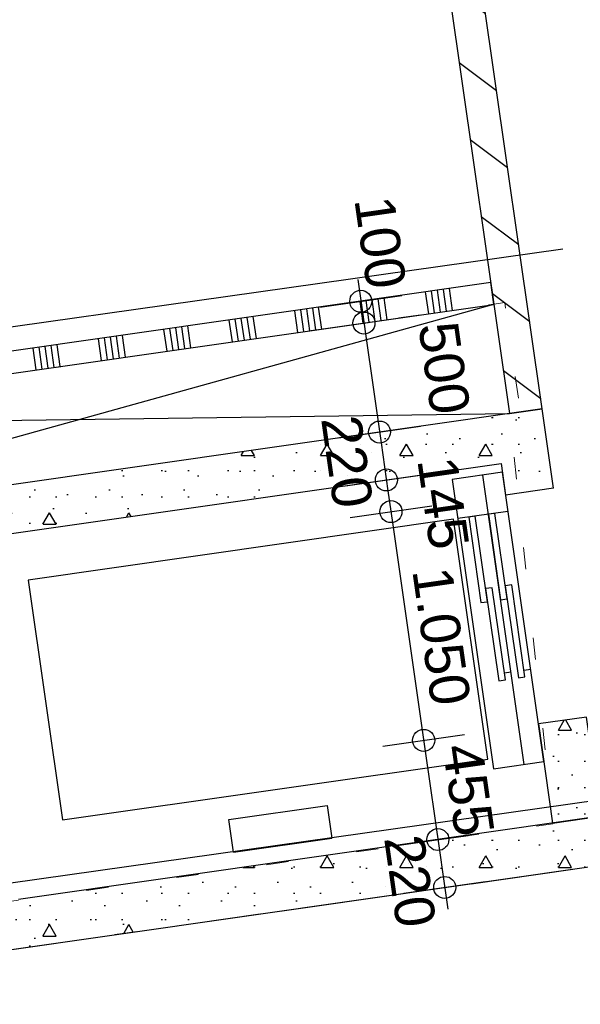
# Model space of a CAD drawing. Extents: x 1006 to 5197, y -24 to 263.
# Tile 105 of 124: x 1084.77 to 1087.31, y 19.96 to 24.43. Entities that reach past the tile are written whole.
import ezdxf

# ---------------------------------------------------------------- set-up
doc = ezdxf.new("R2010")
doc.units = 0
doc.header["$MEASUREMENT"] = 0
doc.linetypes.add('B0602', pattern=[0.3125, 0, -0.3125])
doc.linetypes.add('B0805', pattern=[1.3666666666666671, 0.5666666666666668, -0.1, 0.03333333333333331, -0.09999999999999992, 0.4666666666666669, -0.1000000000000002])
for name, color, linetype in [('00 WBDBO', 7, 'Continuous'), ('22 Niet Constr Binnenwanden', 7, 'Continuous'), ('23 Vloeren', 7, 'Continuous'), ('24 Trappen', 7, 'Continuous'), ('99 Aankleding 2D tek', 7, 'Continuous'), ('A Stramien', 7, 'Continuous'), ('T Tekst algemeen', 7, 'Continuous'), ('T Tekst_dim 1_ 100', 7, 'Continuous')]:
    doc.layers.add(name, color=color, linetype=linetype)
doc.styles.add('GENERATED_STYLE_3', font='Arial')
doc.styles.get("Standard").update_dxf_attribs({"font": 'txt', "bigfont": 'BIGFONT.SHX'})
doc.linetypes.add('135 B60', pattern='A,0,[1,120 2E VERDIEPING1.Shx,S=0.01210790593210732,R=0,X=0,Y=0.0001806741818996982],-1.5,0', length=1.5)
doc.dimstyles.new('GENERATED_STYLE__3', dxfattribs={"dimtxt": 0.1799999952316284, "dimasz": 0.19, "dimexe": 0.18, "dimexo": 0, "dimgap": 0.09, "dimtad": 1, "dimdec": 0, "dimlfac": 1000, "dimzin": 0, "dimdsep": 46, "dimtxsty": 'Standard', "dimblk": 'ARROWHEAD_7', "dimblk1": 'ARROWHEAD_7', "dimblk2": 'ARROWHEAD_7', "dimcen": 0.09, "dimclrd": 7, "dimclre": 7, "dimclrt": 7, "dimadec": 1, "dimazin": 0, "dimtfac": 1, "dimtdec": 4, "dimtmove": 0, "dimatfit": 3, "dimfxl": 0, "dimtolj": 1, "dimtzin": 0, "dimarcsym": 0})
doc.dimstyles.new('GENERATED_STYLE__5', dxfattribs={"dimtxt": 0.1799999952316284, "dimasz": 0.19, "dimexe": 0.18, "dimexo": 0.04, "dimgap": 0.09, "dimtad": 1, "dimtih": 1, "dimtoh": 1, "dimdec": 0, "dimzin": 0, "dimdsep": 46, "dimtxsty": 'Standard', "dimblk": 'ARROWHEAD_9', "dimblk1": 'ARROWHEAD_9', "dimblk2": 'ARROWHEAD_9', "dimcen": 0.09, "dimclrd": 7, "dimclre": 7, "dimclrt": 7, "dimadec": 1, "dimazin": 0, "dimtfac": 1, "dimtdec": 4, "dimtmove": 0, "dimatfit": 3, "dimfxl": 0, "dimtolj": 1, "dimtzin": 0, "dimarcsym": 0})
pattern_1 = [(0, (988.2137332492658, 0), (0, 0.6235383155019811), [0.06000000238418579, -0.300000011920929]), (0, (988.3937332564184, 0.311769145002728), (0, 0.6235383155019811), [0.06000000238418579, -0.300000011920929]), (60.00000000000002, (988.2137332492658, 0), (-0.540000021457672, 0.3117691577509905), [0.06000000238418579, -0.300000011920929]), (60.00000000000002, (988.573733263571, 0), (-0.540000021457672, 0.3117691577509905), [0.06000000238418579, -0.300000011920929]), (120, (988.27373325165, 0), (0.5400000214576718, 0.311769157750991), [0.0600000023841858, -0.300000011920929]), (120, (988.6337332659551, 0), (0.5400000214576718, 0.311769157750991), [0.0600000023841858, -0.300000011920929]), (0, (988.2137332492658, 0.06000000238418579), (0, 0.1200000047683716), [0, -0.1200000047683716, 0, -0.1800000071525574]), (45, (988.27373325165, 0.06000000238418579), (-0.08485281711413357, 0.08485281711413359), [0, -0.0900000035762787, 0, -0.1500000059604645])]

# ---------------------------------------------------------------- blocks, each defined once
blk = doc.blocks.new('SLAB_399_2', base_point=(1072.985624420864, 25.8483122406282))
at = {"layer": '23 Vloeren', "color": 255, "linetype": 'B0602', "lineweight": 0, "flags": 128}
blk.add_lwpolyline([(1072.985624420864, 25.8483122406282), (1082.120897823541, 29.47730748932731), (1083.104615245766, 22.58390028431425), (1086.920980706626, 23.13567233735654), (1086.970463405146, 23.14282657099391), (1087.041506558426, 22.64644695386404), (1086.992013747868, 22.6393633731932), (1087.188535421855, 20.77546021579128), (1083.427153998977, 20.23712148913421), (1083.45781805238, 20.02224290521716), (1083.965975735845, 20.09497155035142), (1085.765258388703, 7.523355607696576), (1079.746704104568, 6.661964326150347), (1080.506673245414, 1.352048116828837), (1090.065334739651, 1.352048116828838), (1090.065334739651, 2.35204629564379), (1094.799167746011, 2.35204629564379), (1091.548490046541, 25.06458195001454), (1088.657841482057, 24.65160328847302), (1088.150631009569, 28.19549075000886), (1091.041175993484, 28.60919313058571), (1089.765735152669, 37.52071812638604), (1074.170468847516, 34.62885869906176), (1072.532516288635, 34.62885869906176)], close=True, dxfattribs=at)
blk = doc.blocks.new('WALL_171_2', base_point=(1087.140500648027, 22.6606152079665))
at = {"layer": '22 Niet Constr Binnenwanden', "linetype": 'Continuous'}
h = blk.add_hatch(dxfattribs=at)
h.set_pattern_fill('10_Kalkzandsteen_0002', color=256, style=0, pattern_type=2)
h.set_pattern_definition([(143.1450085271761, (988.2137332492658, 0), (0.1499479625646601, 0.2000390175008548), [])])
h.paths.add_polyline_path([(1086.503813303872, 26.05042843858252), (1086.992013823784, 22.63936337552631), (1087.140500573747, 22.66061520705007), (1086.652300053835, 26.07168044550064)], flags=0)
for p, q in [((1086.503813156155, 26.05042850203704), (1086.992013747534, 22.63936337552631)), ((1087.140500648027, 22.6606152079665), (1086.652300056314, 26.07168033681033)), ((1086.992013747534, 22.63936337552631), (1087.140500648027, 22.6606152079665))]:
    blk.add_line(p, q, dxfattribs=at)
blk = doc.blocks.new('*X247', base_point=(988.2137332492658, 0))
at = {"layer": '22 Niet Constr Binnenwanden', "linetype": 'Continuous'}
for p, q in [((1086.625065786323, 23.09193988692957), (1086.61089789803, 23.19093115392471)), ((1086.652222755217, 23.09582666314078), (1086.638054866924, 23.19481793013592)), ((1086.679379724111, 23.09971343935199), (1086.665211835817, 23.19870470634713)), ((1086.706536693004, 23.10360021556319), (1086.692368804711, 23.20259148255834)), ((1086.733693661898, 23.1074869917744), (1086.719525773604, 23.20647825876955)), ((1086.328091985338, 23.04943622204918), (1086.313924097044, 23.14842748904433)), ((1086.355248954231, 23.05332299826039), (1086.341081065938, 23.15231426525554)), ((1086.382405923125, 23.0572097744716), (1086.368238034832, 23.15620104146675)), ((1086.409562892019, 23.06109655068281), (1086.395395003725, 23.16008781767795)), ((1086.436719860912, 23.06498332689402), (1086.422551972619, 23.16397459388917)), ((1085.842772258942, 22.97997599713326), (1085.828604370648, 23.0789672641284)), ((1086.031118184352, 23.0069325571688), (1086.016950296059, 23.10592382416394)), ((1086.058275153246, 23.01081933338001), (1086.044107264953, 23.10981060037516)), ((1086.08543212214, 23.01470610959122), (1086.071264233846, 23.11369737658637)), ((1086.112589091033, 23.01859288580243), (1086.09842120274, 23.11758415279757)), ((1086.139746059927, 23.02247966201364), (1086.125578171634, 23.12147092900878)), ((1085.545798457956, 22.93747233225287), (1085.531630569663, 23.03646359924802)), ((1085.734144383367, 22.96442889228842), (1085.719976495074, 23.06342015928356)), ((1085.761301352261, 22.96831566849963), (1085.747133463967, 23.06730693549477)), ((1085.788458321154, 22.97220244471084), (1085.774290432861, 23.07119371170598)), ((1085.815615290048, 22.97608922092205), (1085.801447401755, 23.07508048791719)), ((1085.221667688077, 22.89108189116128), (1085.207499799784, 22.99007315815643)), ((1085.248824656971, 22.89496866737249), (1085.234656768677, 22.99395993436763)), ((1085.437170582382, 22.92192522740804), (1085.423002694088, 23.02091649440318)), ((1085.464327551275, 22.92581200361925), (1085.450159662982, 23.02480327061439)), ((1085.491484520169, 22.92969877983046), (1085.477316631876, 23.0286900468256)), ((1085.518641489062, 22.93358555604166), (1085.504473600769, 23.03257682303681)), ((1084.924693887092, 22.8485782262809), (1084.910525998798, 22.94756949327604)), ((1084.951850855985, 22.85246500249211), (1084.937682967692, 22.95145626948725)), ((1085.140196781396, 22.87942156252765), (1085.126028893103, 22.9784128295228)), ((1085.16735375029, 22.88330833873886), (1085.153185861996, 22.98229960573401)), ((1085.194510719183, 22.88719511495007), (1085.18034283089, 22.98618638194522)), ((1084.600563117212, 22.80218778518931), (1084.586395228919, 22.90117905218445)), ((1084.627720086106, 22.80607456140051), (1084.613552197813, 22.90506582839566)), ((1084.654877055, 22.80996133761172), (1084.640709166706, 22.90895260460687)), ((1084.843222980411, 22.83691789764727), (1084.829055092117, 22.93590916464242)), ((1084.870379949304, 22.84080467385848), (1084.856212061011, 22.93979594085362)), ((1084.897536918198, 22.84469145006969), (1084.883369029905, 22.94368271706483)), ((1084.303589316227, 22.75968412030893), (1084.289421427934, 22.85867538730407)), ((1084.330746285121, 22.76357089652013), (1084.316578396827, 22.86256216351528)), ((1084.357903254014, 22.76745767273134), (1084.343735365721, 22.86644893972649)), ((1084.546249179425, 22.79441423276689), (1084.532081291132, 22.89340549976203)), ((1084.573406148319, 22.7983010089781), (1084.559238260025, 22.89729227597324)), ((1083.979458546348, 22.71329367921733), (1083.965290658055, 22.81228494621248)), ((1084.006615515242, 22.71718045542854), (1083.992447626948, 22.81617172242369)), ((1084.033772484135, 22.72106723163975), (1084.019604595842, 22.8200584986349)), ((1084.060929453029, 22.72495400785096), (1084.046761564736, 22.82394527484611)), ((1084.24927537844, 22.7519105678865), (1084.235107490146, 22.85090183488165)), ((1084.276432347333, 22.75579734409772), (1084.26226445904, 22.85478861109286)), ((1083.655327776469, 22.66690323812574), (1083.641159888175, 22.76589450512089)), ((1083.682484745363, 22.67079001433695), (1083.668316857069, 22.7697812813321)), ((1083.709641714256, 22.67467679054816), (1083.695473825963, 22.7736680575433)), ((1083.73679868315, 22.67856356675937), (1083.722630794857, 22.77755483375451)), ((1083.763955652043, 22.68245034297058), (1083.74978776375, 22.78144160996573)), ((1083.952301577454, 22.70940690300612), (1083.938133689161, 22.80839817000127)), ((1083.358353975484, 22.62439957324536), (1083.34418608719, 22.7233908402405)), ((1083.385510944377, 22.62828634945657), (1083.371343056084, 22.72727761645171)), ((1083.412667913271, 22.63217312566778), (1083.398500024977, 22.73116439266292)), ((1083.439824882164, 22.63605990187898), (1083.425656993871, 22.73505116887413)), ((1083.466981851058, 22.63994667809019), (1083.452813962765, 22.73893794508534)), ((1083.115694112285, 22.58966946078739), (1083.101526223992, 22.68866072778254)), ((1083.142851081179, 22.5935562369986), (1083.128683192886, 22.69254750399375)), ((1083.170008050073, 22.59744301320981), (1083.155840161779, 22.69643428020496))]:
    blk.add_line(p, q, dxfattribs=at)
blk = doc.blocks.new('WALL_172_2', base_point=(1087.055493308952, 23.25456280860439))
at = {"layer": '22 Niet Constr Binnenwanden', "linetype": 'Continuous'}
for p, q in [((1086.907006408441, 23.23331097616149), (1083.078447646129, 22.68535766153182)), ((1086.92117429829, 23.13431970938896), (1086.907006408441, 23.23331097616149)), ((1083.092574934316, 22.58636058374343), (1086.92117429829, 23.13431970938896)), ((1083.078447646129, 22.68535766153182), (1083.092574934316, 22.58636058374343))]:
    blk.add_line(p, q, dxfattribs=at)
at = {"layer": '22 Niet Constr Binnenwanden'}
blk.add_blockref('*X247', (988.2137332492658, 0), dxfattribs=at)
blk = doc.blocks.new('WALL_173_2', base_point=(1087.436609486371, 20.59169794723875))
at = {"layer": '22 Niet Constr Binnenwanden', "linetype": 'Continuous'}
h = blk.add_hatch(dxfattribs=at)
h.set_pattern_fill('11_Constructie_beton_0002', color=256, style=0, pattern_type=2)
h.set_pattern_definition(pattern_1)
h.paths.add_polyline_path([(1087.405440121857, 20.80947873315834), (1083.445499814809, 20.24272143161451), (1083.476669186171, 20.02494064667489), (1087.436609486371, 20.59169794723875)], flags=0)
for p, q in [((1087.405440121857, 20.80947873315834), (1084.762373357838, 20.43119591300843)), ((1087.415357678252, 20.74018462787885), (1087.405440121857, 20.80947873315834)), ((1083.476669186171, 20.02494064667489), (1087.436609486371, 20.59169794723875)), ((1084.544592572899, 20.40002654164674), (1083.445499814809, 20.24272143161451)), ((1083.445499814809, 20.24272143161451), (1083.476669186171, 20.02494064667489))]:
    blk.add_line(p, q, dxfattribs=at)
blk = doc.blocks.new('Empty Door', base_point=(988.2137332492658, 0))
at = {"layer": '22 Niet Constr Binnenwanden', "linetype": 'Continuous'}
for p, q in [((987.6887332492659, 0), (987.6887332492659, 0.22)), ((988.7387332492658, 0), (988.7387332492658, 0.22))]:
    blk.add_line(p, q, dxfattribs=at)
blk = doc.blocks.new('WALL_529_2', base_point=(1087.405440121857, 20.80947873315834))
at = {"layer": '22 Niet Constr Binnenwanden', "linetype": 'Continuous'}
h = blk.add_hatch(dxfattribs=at)
h.set_pattern_fill('11_Constructie_beton_0002', color=256, style=0, pattern_type=2)
h.set_pattern_definition(pattern_1)
h.paths.add_polyline_path([(1086.974432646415, 22.26812776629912), (1087.192213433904, 22.29929711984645), (1087.140500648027, 22.6606152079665), (1086.953889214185, 22.41166506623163)], flags=0)
h = blk.add_hatch(dxfattribs=at)
h.set_pattern_fill('11_Constructie_beton_0002', color=256, style=0, pattern_type=2)
h.set_pattern_definition(pattern_1)
h.paths.add_polyline_path([(1087.187659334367, 20.778309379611), (1087.405440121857, 20.80947873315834), (1087.340976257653, 21.25988881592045), (1087.123195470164, 21.22871946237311)], flags=0)
for p, q in [((1087.192213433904, 22.29929711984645), (1087.140500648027, 22.6606152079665)), ((1086.953889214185, 22.41166506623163), (1086.974432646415, 22.26812776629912)), ((1087.405440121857, 20.80947873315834), (1087.340976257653, 21.25988881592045)), ((1087.123195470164, 21.22871946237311), (1087.187659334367, 20.778309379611)), ((1087.187659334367, 20.778309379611), (1087.405440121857, 20.80947873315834))]:
    blk.add_line(p, q, dxfattribs=at)
at = {"layer": '22 Niet Constr Binnenwanden', "linetype": 'Continuous', "xscale": -1, "rotation": 98.1450074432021}
blk.add_blockref('Empty Door', (1087.266594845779, 21.77959296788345), dxfattribs=at)
blk = doc.blocks.new('WALL_530_2', base_point=(1087.140500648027, 22.6606152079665))
at = {"layer": '22 Niet Constr Binnenwanden', "linetype": 'Continuous'}
h = blk.add_hatch(dxfattribs=at)
h.set_pattern_fill('11_Constructie_beton_0002', color=256, style=0, pattern_type=2)
h.set_pattern_definition(pattern_1)
h.paths.add_polyline_path([(1087.140500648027, 22.6606152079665), (1084.279653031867, 22.25116323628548), (1084.528603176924, 22.06455180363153), (1086.953889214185, 22.41166506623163)], flags=0)
for p, q in [((1087.140500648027, 22.6606152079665), (1084.279653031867, 22.25116323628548)), ((1084.528603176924, 22.06455180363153), (1086.953889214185, 22.41166506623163))]:
    blk.add_line(p, q, dxfattribs=at)
blk = doc.blocks.new('*D424', base_point=(988.2137332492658, 0))
at = {"layer": 'T Tekst_dim 1_ 100', "linetype": 'Continuous'}
for p, q in [((1086.302687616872, 23.24783840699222), (1086.323939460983, 23.09935150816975)), ((1086.131246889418, 23.12228233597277), (1086.502464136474, 23.17541194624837)), ((1086.323939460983, 23.09935150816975), (1086.338107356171, 23.00036024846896)), ((1086.145414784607, 23.02329107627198), (1086.516632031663, 23.07642068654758))]:
    blk.add_line(p, q, dxfattribs=at)
blk.add_circle((1086.316855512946, 23.14884714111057), 0.05, dxfattribs=at)
at = {"layer": 'T Tekst_dim 1_ 100', "insert": (1086.465239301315, 23.63666132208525), "char_height": 0.1799999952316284, "attachment_point": 1, "rotation": 278.1450121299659, "style": 'GENERATED_STYLE_3'}
blk.add_mtext('{100}', dxfattribs=at)
blk = doc.blocks.new('ARROWHEAD_7')
at = {"color": 0, "linetype": 'Continuous', "lineweight": 0}
for p, q in [((0, -0.25), (0, 0.25)), ((0, 0), (-1, 0)), ((-0.25, 0), (0.25, 0))]:
    blk.add_line(p, q, dxfattribs=at)
blk.add_circle((0, 0), 0.25, dxfattribs=at)
blk = doc.blocks.new('*D425', base_point=(988.2137332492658, 0))
at = {"layer": 'T Tekst_dim 1_ 100', "linetype": 'Continuous'}
for p, q in [((1086.323939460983, 23.09935150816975), (1086.338107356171, 23.00036024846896)), ((1086.338107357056, 23.00036024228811), (1086.408946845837, 22.505403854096))]:
    blk.add_line(p, q, dxfattribs=at)
blk.add_circle((1086.331023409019, 23.04985587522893), 0.05, dxfattribs=at)
at = {"layer": 'T Tekst_dim 1_ 100', "char_height": 0.1799999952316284, "attachment_point": 1, "rotation": 278.1450121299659, "style": 'GENERATED_STYLE_3'}
for s, insert in [('{500}', (1086.755999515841, 23.06616582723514)), ('{220}', (1086.314453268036, 22.64089335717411))]:
    blk.add_mtext(s, dxfattribs=dict(at, insert=insert))
blk = doc.blocks.new('*D426', base_point=(988.2137332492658, 0))
at = {"layer": 'T Tekst_dim 1_ 100', "linetype": 'Continuous'}
for p, q in [((1086.338107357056, 23.00036024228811), (1086.408946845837, 22.505403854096)), ((1086.216254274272, 22.52833468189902), (1086.587471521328, 22.58146429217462)), ((1086.408946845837, 22.505403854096), (1086.440116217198, 22.28762306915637))]:
    blk.add_line(p, q, dxfattribs=at)
blk.add_circle((1086.4018628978, 22.55489948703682), 0.05, dxfattribs=at)
at = {"layer": 'T Tekst_dim 1_ 100', "insert": (1086.751280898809, 22.45312112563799), "char_height": 0.1799999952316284, "attachment_point": 1, "rotation": 278.1450121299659, "style": 'GENERATED_STYLE_3'}
blk.add_mtext('{145}', dxfattribs=at)
blk = doc.blocks.new('*D427', base_point=(988.2137332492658, 0))
at = {"layer": 'T Tekst_dim 1_ 100', "linetype": 'Continuous'}
for p, q in [((1086.408946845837, 22.505403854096), (1086.440116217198, 22.28762306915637)), ((1086.247423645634, 22.3105538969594), (1086.61864089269, 22.363683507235)), ((1086.440116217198, 22.28762306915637), (1086.460659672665, 22.14408569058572)), ((1086.267967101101, 22.16701651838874), (1086.639184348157, 22.22014612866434))]:
    blk.add_line(p, q, dxfattribs=at)
blk.add_circle((1086.433032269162, 22.3371187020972), 0.05, dxfattribs=at)
blk = doc.blocks.new('*D428', base_point=(988.2137332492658, 0))
at = {"layer": 'T Tekst_dim 1_ 100', "linetype": 'Continuous'}
for p, q in [((1086.440116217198, 22.28762306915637), (1086.460659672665, 22.14408569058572)), ((1086.267967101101, 22.16701651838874), (1086.639184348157, 22.22014612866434)), ((1086.460659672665, 22.14408569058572), (1086.609422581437, 21.10467739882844)), ((1086.416730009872, 21.12760822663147), (1086.787947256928, 21.18073783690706))]:
    blk.add_line(p, q, dxfattribs=at)
blk.add_circle((1086.453575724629, 22.19358132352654), 0.05, dxfattribs=at)
at = {"layer": 'T Tekst_dim 1_ 100', "insert": (1086.728261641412, 21.95148005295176), "char_height": 0.1799999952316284, "attachment_point": 1, "rotation": 278.1450121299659, "style": 'GENERATED_STYLE_3'}
blk.add_mtext('{1.050}', dxfattribs=at)
blk = doc.blocks.new('*D429', base_point=(988.2137332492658, 0))
at = {"layer": 'T Tekst_dim 1_ 100', "linetype": 'Continuous'}
for p, q in [((1086.460659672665, 22.14408569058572), (1086.609422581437, 21.10467739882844)), ((1086.609422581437, 21.10467739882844), (1086.673886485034, 20.65426730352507)), ((1086.481193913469, 20.6771981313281), (1086.852411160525, 20.7303277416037))]:
    blk.add_line(p, q, dxfattribs=at)
for centre in [(1086.6023386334, 21.15417303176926), (1086.666802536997, 20.7037629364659)]:
    blk.add_circle(centre, 0.05, dxfattribs=at)
at = {"layer": 'T Tekst_dim 1_ 100', "char_height": 0.1799999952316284, "attachment_point": 1, "rotation": 278.1450121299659, "style": 'GENERATED_STYLE_3'}
for s, insert in [('{455}', (1086.865817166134, 21.15033715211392)), ('{220}', (1086.60048251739, 20.73569511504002))]:
    blk.add_mtext(s, dxfattribs=dict(at, insert=insert))
blk = doc.blocks.new('*D430', base_point=(988.2137332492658, 0))
at = {"layer": 'T Tekst_dim 1_ 100', "linetype": 'Continuous'}
for p, q in [((1086.609422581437, 21.10467739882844), (1086.673886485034, 20.65426730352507)), ((1086.673886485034, 20.65426730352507), (1086.690887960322, 20.5354777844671)), ((1086.690887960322, 20.5354777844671), (1086.712139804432, 20.38699088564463)), ((1086.512363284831, 20.45941734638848), (1086.883580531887, 20.51254695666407))]:
    blk.add_line(p, q, dxfattribs=at)
blk.add_circle((1086.697971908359, 20.48598215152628), 0.05, dxfattribs=at)
blk = doc.blocks.new('*D442', base_point=(988.2137332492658, 0))
at = {"layer": 'T Tekst algemeen', "linetype": 'Continuous'}
for p, q in [((1090.803797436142, 13.38634088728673), (1090.683201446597, 13.46020973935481)), ((1090.729928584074, 13.26574489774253), (1090.683201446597, 13.46020973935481)), ((1090.803797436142, 13.38634088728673), (1090.729928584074, 13.26574489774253)), ((1090.344947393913, 12.86376648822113), (1090.256103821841, 12.97379748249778)), ((1090.256103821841, 12.97379748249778), (1090.45497838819, 12.952610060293)), ((1090.344947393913, 12.86376648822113), (1090.45497838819, 12.952610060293))]:
    blk.add_line(p, q, dxfattribs=at)
blk.add_arc((1090.87954445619, 12.85709527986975), 0.5346386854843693, 108.8774211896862, 168.5526334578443, dxfattribs=at)
at = {"layer": 'T Tekst algemeen', "insert": (1089.763363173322, 13.41861717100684), "char_height": 0.1799999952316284, "attachment_point": 1, "style": 'GENERATED_STYLE_3'}
blk.add_mtext('{81,1°}', dxfattribs=at)
blk = doc.blocks.new('ARROWHEAD_9')
at = {"color": 0, "linetype": 'Continuous', "lineweight": 0}
blk.add_line((0, 0), (-1, 0), dxfattribs=at)
at = {"color": 0, "linetype": 'Continuous', "lineweight": 0, "flags": 128}
blk.add_lwpolyline([(-0.525, 0.525), (0, 0), (-0.525, -0.525)], close=True, dxfattribs=at)
blk = doc.blocks.new('*D444', base_point=(988.2137332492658, 0))
at = {"layer": 'T Tekst algemeen', "linetype": 'Continuous'}
for p, q in [((1090.106357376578, 18.25936543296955), (1089.980744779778, 18.32433831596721)), ((1090.041384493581, 18.13375283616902), (1089.980744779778, 18.32433831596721)), ((1090.106357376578, 18.25936543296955), (1090.041384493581, 18.13375283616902)), ((1089.748198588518, 17.98333130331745), (1089.94776649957, 17.99647089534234)), ((1089.854552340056, 17.89011714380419), (1089.748198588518, 17.98333130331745)), ((1089.854552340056, 17.89011714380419), (1089.94776649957, 17.99647089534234))]:
    blk.add_line(p, q, dxfattribs=at)
blk.add_arc((1090.149256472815, 17.95962878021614), 0.3027910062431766, 117.154628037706, 174.2621192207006, dxfattribs=at)
at = {"layer": 'T Tekst algemeen', "insert": (1089.171208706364, 18.32163579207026), "char_height": 0.1799999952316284, "attachment_point": 1, "style": 'GENERATED_STYLE_3'}
blk.add_mtext('{95,1°}', dxfattribs=at)
blk = doc.blocks.new('*D447', base_point=(988.2137332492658, 0))
at = {"layer": 'T Tekst algemeen', "linetype": 'Continuous'}
for p, q in [((1089.365249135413, 19.00311359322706), (1089.246338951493, 19.0796666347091)), ((1089.288696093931, 18.88420340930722), (1089.246338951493, 19.0796666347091)), ((1089.365249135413, 19.00311359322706), (1089.288696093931, 18.88420340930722)), ((1088.666435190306, 18.22929257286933), (1088.863868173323, 18.2612334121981)), ((1088.781122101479, 18.14654650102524), (1088.863868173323, 18.2612334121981)), ((1088.781122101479, 18.14654650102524), (1088.666435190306, 18.22929257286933))]:
    blk.add_line(p, q, dxfattribs=at)
blk.add_arc((1089.46476470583, 18.30779675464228), 0.7024022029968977, 106.3090316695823, 185.1077155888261, dxfattribs=at)
at = {"layer": 'T Tekst algemeen', "insert": (1088.156565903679, 18.89494683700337), "char_height": 0.1799999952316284, "attachment_point": 1, "style": 'GENERATED_STYLE_3'}
blk.add_mtext('{95,1°}', dxfattribs=at)
blk = doc.blocks.new('*D449', base_point=(988.2137332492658, 0))
at = {"layer": 'T Tekst_dim 1_ 100', "linetype": 'Continuous'}
for p, q in [((1084.762803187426, 34.12809508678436), (1084.69308883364, 34.0050507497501)), ((1084.762803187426, 34.12809508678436), (1084.885847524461, 34.05838073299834)), ((1084.885847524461, 34.05838073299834), (1084.69308883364, 34.0050507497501)), ((1085.414683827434, 33.66019206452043), (1085.309265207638, 33.75446249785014)), ((1085.320413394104, 33.55477344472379), (1085.309265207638, 33.75446249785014)), ((1085.414683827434, 33.66019206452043), (1085.320413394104, 33.55477344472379))]:
    blk.add_line(p, q, dxfattribs=at)
blk.add_arc((1085.332579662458, 34.23385514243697), 0.5795087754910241, 200.4146463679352, 268.2457441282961, dxfattribs=at)
at = {"layer": 'T Tekst_dim 1_ 100', "insert": (1084.60011251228, 33.6168370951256), "char_height": 0.1799999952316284, "attachment_point": 1, "style": 'GENERATED_STYLE_3'}
blk.add_mtext('{87,6°}', dxfattribs=at)
blk = doc.blocks.new('*D450', base_point=(988.2137332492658, 0))
at = {"layer": 'T Tekst_dim 1_ 100', "linetype": 'Continuous'}
for p, q in [((1088.889913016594, 36.84971496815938), (1088.822902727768, 36.72517733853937)), ((1088.889913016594, 36.84971496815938), (1089.014450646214, 36.78270467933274)), ((1089.014450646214, 36.78270467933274), (1088.822902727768, 36.72517733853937)), ((1089.409875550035, 36.47643856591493), (1089.306555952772, 36.57300492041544)), ((1089.313309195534, 36.37311896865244), (1089.306555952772, 36.57300492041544)), ((1089.409875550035, 36.47643856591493), (1089.313309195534, 36.37311896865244))]:
    blk.add_line(p, q, dxfattribs=at)
blk.add_arc((1089.344388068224, 36.93400062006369), 0.4622246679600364, 202.9265008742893, 265.7250502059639, dxfattribs=at)
at = {"layer": 'T Tekst_dim 1_ 100', "insert": (1088.680270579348, 36.41229200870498), "char_height": 0.1799999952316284, "attachment_point": 1, "style": 'GENERATED_STYLE_3'}
blk.add_mtext('{87,6°}', dxfattribs=at)
blk = doc.blocks.new('Lift 02 10_2', base_point=(988.2137332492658, 0))
at = {"layer": '24 Trappen', "linetype": 'Continuous'}
for p, q in [((989.6437332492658, 2.2), (988.5437332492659, 2.2)), ((988.5437332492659, 2.2), (988.5437332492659, 0.25)), ((989.6437332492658, 0.25), (989.6437332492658, 2.2)), ((988.2887332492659, 1.452343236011), (988.4387332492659, 1.452343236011)), ((988.2887332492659, 1.452343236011), (988.2887332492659, 1.002092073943)), ((988.4387332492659, 1.452343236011), (988.4387332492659, 1.002092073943)), ((988.4387332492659, 1.002092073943), (988.2887332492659, 1.002092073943)), ((989.8237332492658, 0.23), (988.4962332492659, 0.23)), ((988.4962332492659, 0.23), (988.4962332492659, 0)), ((988.5437332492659, 0.25), (989.6437332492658, 0.25)), ((989.6437332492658, 0), (989.6437332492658, 0.23)), ((989.8237332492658, 0), (989.8237332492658, 0.23)), ((989.6437332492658, 0.18), (989.2512332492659, 0.18)), ((989.2512332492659, 0.18), (989.2512332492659, 0.15)), ((989.6437332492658, 0.15), (989.6437332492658, 0.18)), ((989.3112332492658, 0.15), (988.8887332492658, 0.15)), ((988.8887332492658, 0.15), (988.8887332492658, 0.12)), ((989.2512332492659, 0.15), (989.6437332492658, 0.15)), ((989.3112332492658, 0.12), (989.3112332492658, 0.15)), ((988.4962332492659, 0.09), (989.8237332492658, 0.09)), ((988.8887332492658, 0.12), (989.3112332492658, 0.12)), ((988.9187332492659, 0.09), (988.9187332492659, 0.12)), ((989.6437332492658, 0.09), (989.2512332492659, 0.09)), ((989.2512332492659, 0.09), (989.2512332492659, 0.06)), ((989.6437332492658, 0.06), (989.6437332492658, 0.09)), ((989.3112332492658, 0.06), (988.8887332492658, 0.06)), ((988.8887332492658, 0.06), (988.8887332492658, 0.03)), ((989.2512332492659, 0.06), (989.6437332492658, 0.06)), ((989.3112332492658, 0.03), (989.3112332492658, 0.06)), ((988.4962332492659, 0), (989.8237332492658, 0)), ((988.8887332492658, 0.03), (989.3112332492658, 0.03)), ((988.9187332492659, 0), (988.9187332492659, 0.03))]:
    blk.add_line(p, q, dxfattribs=at)

msp = doc.modelspace()

# ---------------------------------------------------------------- linework, layer by layer
at = {"layer": '00 WBDBO', "linetype": '135 B60', "flags": 128}
for points in [[(1087.234830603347, 23.38536920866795), (1082.94792298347, 22.77915303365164)], [(1087.53554900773, 20.90284280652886), (1083.248641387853, 20.29662663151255)]]:
    msp.add_lwpolyline(points, dxfattribs=at)
at = {"layer": '99 Aankleding 2D tek', "linetype": 'Continuous'}
for p, q in [((1083.165126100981, 22.09164922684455), (1086.920980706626, 23.13567233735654)), ((1083.094321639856, 22.58661057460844), (1086.992013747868, 22.6393633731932))]:
    msp.add_line(p, q, dxfattribs=at)
at = {"layer": 'A Stramien', "linetype": 'B0805', "flags": 128}
msp.add_lwpolyline([(1071.770665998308, 18.3495468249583), (1095.965645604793, 21.81239579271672)], dxfattribs=at)

# ---------------------------------------------------------------- block references
at = {"layer": '22 Niet Constr Binnenwanden'}
for name, p in [('WALL_171_2', (1087.140500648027, 22.6606152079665)), ('WALL_172_2', (1087.055493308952, 23.25456280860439)), ('WALL_530_2', (1087.140500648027, 22.6606152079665)), ('WALL_529_2', (1087.405440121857, 20.80947873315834)), ('WALL_173_2', (1087.436609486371, 20.59169794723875))]:
    msp.add_blockref(name, p, dxfattribs=at)
at = {"layer": '23 Vloeren', "color": 255, "linetype": 'B0602', "lineweight": 0}
msp.add_blockref('SLAB_399_2', (1072.985624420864, 25.8483122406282), dxfattribs=at)
at = {"layer": '24 Trappen', "linetype": 'Continuous', "rotation": 98.14500930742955}
msp.add_blockref('Lift 02 10_2', (1087.187659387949, 20.77830923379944), dxfattribs=at)

# ---------------------------------------------------------------- dimensions: what is measured, and where the dimension line sits
at = {"layer": 'T Tekst algemeen', "linetype": 'Continuous'}
for base, center, p1, p2, picture, middle in [((1089.899096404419, 18.13022284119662), (1090.149256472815, 17.95962878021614), (1088.77357151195, 27.57156100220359), (1084.453872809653, 16.61626302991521), '*D444', (1089.48884569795, 18.23163579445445)), ((1090.477797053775, 13.20985234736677), (1090.87954445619, 12.85709527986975), (1084.981360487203, 12.93069840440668), (1089.725658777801, 20.91931246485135), '*D442', (1090.081000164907, 13.32861717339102)), ((1088.884453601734, 18.70353388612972), (1089.46476470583, 18.30779675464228), (1084.77419733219, 17.2014362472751), (1089.166043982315, 20.39496309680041), '*D447', (1088.474202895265, 18.80494683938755))]:
    dim = msp.add_angular_dim_3p(base=base, center=center, p1=p1, p2=p2, dimstyle='GENERATED_STYLE__5', dxfattribs=at)
    dim.commit()
    dim.dimension.update_dxf_attribs({"geometry": picture, "text_midpoint": middle, "dimtype": 165})
at = {"layer": 'T Tekst_dim 1_ 100', "linetype": 'Continuous'}
for base, center, p1, p2, picture, middle in [((1089.074829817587, 36.55851427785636), (1089.344388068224, 36.93400062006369), (1074.218663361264, 34.1288266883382), (1094.222254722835, 2.852270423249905), '*D450', (1088.997907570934, 36.32229201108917)), ((1084.994660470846, 33.76306746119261), (1085.332579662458, 34.23385514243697), (1081.531123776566, 33.52824126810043), (1086.992013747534, 22.63936337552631), '*D449', (1084.917749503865, 33.52683709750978))]:
    dim = msp.add_angular_dim_3p(base=base, center=center, p1=p1, p2=p2, dimstyle='GENERATED_STYLE__5', dxfattribs=at)
    dim.commit()
    dim.dimension.update_dxf_attribs({"geometry": picture, "text_midpoint": middle, "dimtype": 165})
for p1, p2, picture, middle in [((1084.997676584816, 22.96004271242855), (1085.01184447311, 22.8610514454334), '*D424', (1086.408398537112, 23.39856947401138)), ((1085.01184447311, 22.8610514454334), (1085.710076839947, 22.45588922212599), '*D425', (1086.699158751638, 22.82807397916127)), ((1087.123195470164, 21.22871946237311), (1085.42546996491, 20.52610008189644), '*D429', (1086.808976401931, 20.91224530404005)), ((1085.42546996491, 20.52610008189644), (1085.456639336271, 20.30831929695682), '*D430', (1086.543641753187, 20.49760326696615)), ((1085.710076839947, 22.45588922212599), (1085.741246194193, 22.23810843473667), '*D426', (1086.257612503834, 22.40280150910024)), ((1085.741246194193, 22.23810843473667), (1086.974432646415, 22.26812776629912), '*D427', (1086.694440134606, 22.21502927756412)), ((1086.974432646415, 22.26812776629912), (1087.123195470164, 21.22871946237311), '*D428', (1086.68755077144, 21.60068843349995))]:
    dim = msp.add_linear_dim(base=(1086.331023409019, 23.04985587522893), p1=p1, p2=p2, angle=278.1450121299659, dimstyle='GENERATED_STYLE__3', dxfattribs=at)
    dim.commit()
    dim.dimension.update_dxf_attribs({"geometry": picture, "text_midpoint": middle})

doc.saveas('drawing.dxf')
